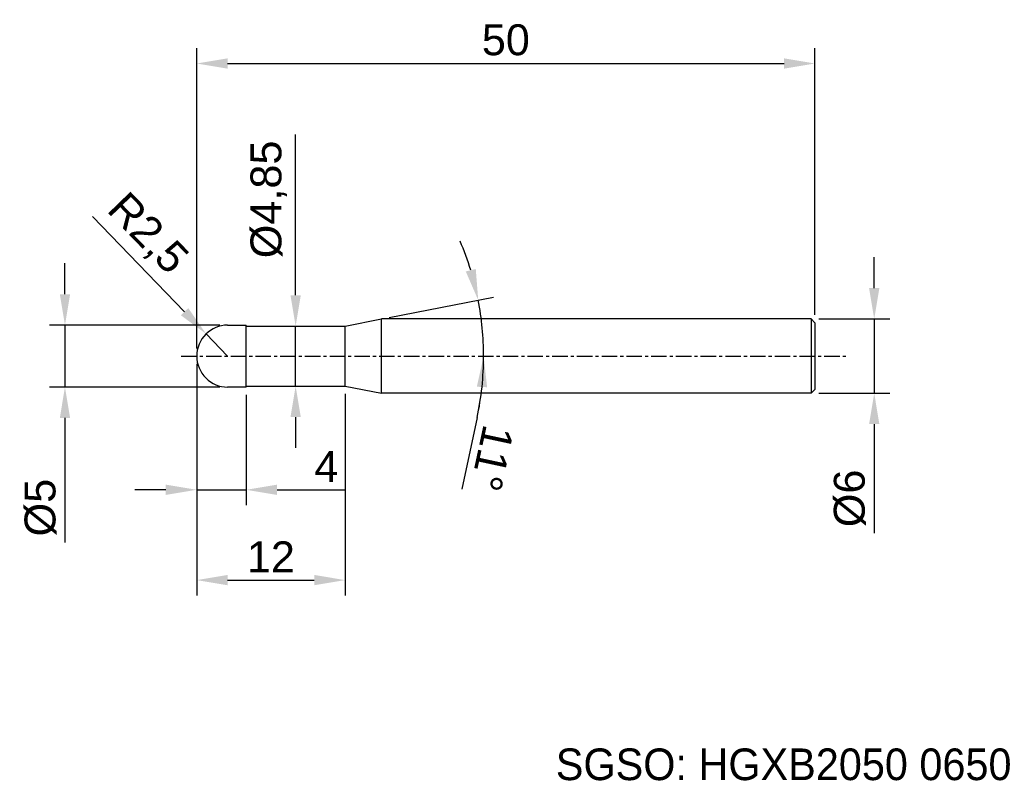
# Model space of a CAD drawing. Header units: millimetres. Extents: x 7899.7 to 7979.4, y 6083.5 to 6145.
import ezdxf
from ezdxf.enums import TextEntityAlignment as Align

# ---------------------------------------------------------------- set-up
doc = ezdxf.new("R2010")
doc.units = ezdxf.units.MM
doc.linetypes.add('CENTER', pattern=[2, 1.25, -0.25, 0.25, -0.25])
for name, color, linetype, lineweight in [('SK1', 4, 'Continuous', 25), ('SK4', 2, 'Continuous', 25), ('SK6', 5, 'Continuous', 25)]:
    doc.layers.add(name, color=color, linetype=linetype, lineweight=lineweight)
doc.styles.add('MS PGothic', font='txt')
doc.styles.get("Standard").update_dxf_attribs({"font": 'arial.ttf'})
doc.dimstyles.new('ISO-25', dxfattribs={"dimtxt": 2.5, "dimasz": 2.5, "dimexe": 1.25, "dimexo": 0.625, "dimtad": 1, "dimtxsty": 'Standard', "dimcen": 2.5, "dimadec": 0, "dimazin": 0, "dimtfac": 1, "dimtmove": 0, "dimatfit": 3, "dimfxl": 1, "dimarcsym": 0})

# ---------------------------------------------------------------- blocks, each defined once
blk = doc.blocks.new('*D101')
at = {"color": 0, "linetype": 'ByBlock', "lineweight": -2, "transparency": 16777216}
for p, q in [((7968.837, 6123.27), (7968.837, 6125.77)), ((7964.369, 6120.77), (7970.087, 6120.77)), ((7968.837, 6120.77), (7968.837, 6114.77)), ((7964.369, 6114.77), (7970.087, 6114.77)), ((7968.837, 6112.27), (7968.837, 6103.465))]:
    blk.add_line(p, q, dxfattribs=at)
at = {"color": 0, "linetype": 'ByBlock', "transparency": 16777216}
for points in [[(7968.42, 6123.27), (7969.253, 6123.27), (7968.837, 6120.77)], [(7968.42, 6112.27), (7969.253, 6112.27), (7968.837, 6114.77)]]:
    blk.add_solid(points, dxfattribs=at)
at = {"layer": 'Defpoints', "color": 0, "linetype": 'ByBlock', "transparency": 16777216}
for p in [(7963.744, 6120.77), (7963.744, 6114.77), (7968.837, 6114.77)]:
    blk.add_point(p, dxfattribs=at)
at = {"color": 0, "linetype": 'ByBlock', "transparency": 16777216, "insert": (7966.865, 6106.269), "char_height": 2.5, "attachment_point": 5, "rotation": 90}
blk.add_mtext('{\\fArial|b0|i0|c134|p34;%%C}6', dxfattribs=at)
blk = doc.blocks.new('*D102')
at = {"color": 0, "linetype": 'ByBlock', "lineweight": -2, "transparency": 16777216}
for p, q in [((7914.044, 6118.395), (7914.044, 6142.671)), ((7964.044, 6121.095), (7964.044, 6142.671)), ((7916.544, 6141.421), (7961.544, 6141.421))]:
    blk.add_line(p, q, dxfattribs=at)
at = {"color": 0, "linetype": 'ByBlock', "transparency": 16777216}
for points in [[(7916.544, 6141.838), (7916.544, 6141.005), (7914.044, 6141.421)], [(7961.544, 6141.838), (7961.544, 6141.005), (7964.044, 6141.421)]]:
    blk.add_solid(points, dxfattribs=at)
at = {"layer": 'Defpoints', "color": 0, "linetype": 'ByBlock', "transparency": 16777216}
for p in [(7964.044, 6141.421), (7964.044, 6120.47), (7914.044, 6117.77)]:
    blk.add_point(p, dxfattribs=at)
at = {"color": 0, "linetype": 'ByBlock', "transparency": 16777216, "insert": (7939.044, 6143.323), "char_height": 2.5, "attachment_point": 5}
blk.add_mtext('50', dxfattribs=at)
blk = doc.blocks.new('*D103')
at = {"color": 0, "linetype": 'ByBlock', "lineweight": -2, "transparency": 16777216}
for p, q in [((7905.604, 6129.048), (7913.063, 6121.359)), ((7916.544, 6117.77), (7914.804, 6119.565))]:
    blk.add_line(p, q, dxfattribs=at)
at = {"color": 0, "linetype": 'ByBlock', "transparency": 16777216}
blk.add_solid([(7913.362, 6121.649), (7912.764, 6121.069), (7914.804, 6119.565)], dxfattribs=at)
at = {"layer": 'Defpoints', "color": 0, "linetype": 'ByBlock', "transparency": 16777216}
for p in [(7914.804, 6119.565), (7916.544, 6117.77)]:
    blk.add_point(p, dxfattribs=at)
at = {"color": 0, "linetype": 'ByBlock', "transparency": 16777216, "insert": (7909.99, 6127.582), "char_height": 2.5, "attachment_point": 5, "rotation": 314.12969}
blk.add_mtext('R2,5', dxfattribs=at)
blk = doc.blocks.new('*D104')
at = {"color": 0, "linetype": 'ByBlock', "lineweight": -2, "transparency": 16777216}
for p, q in [((7914.044, 6117.145), (7914.044, 6105.713)), ((7918.044, 6114.645), (7918.044, 6105.713)), ((7911.544, 6106.963), (7909.044, 6106.963)), ((7914.044, 6106.963), (7918.044, 6106.963)), ((7920.544, 6106.963), (7926.023, 6106.963))]:
    blk.add_line(p, q, dxfattribs=at)
at = {"color": 0, "linetype": 'ByBlock', "transparency": 16777216}
for points in [[(7911.544, 6107.379), (7911.544, 6106.546), (7914.044, 6106.963)], [(7920.544, 6107.379), (7920.544, 6106.546), (7918.044, 6106.963)]]:
    blk.add_solid(points, dxfattribs=at)
at = {"layer": 'Defpoints', "color": 0, "linetype": 'ByBlock', "transparency": 16777216}
for p in [(7914.044, 6117.77), (7918.044, 6115.27), (7918.044, 6106.963)]:
    blk.add_point(p, dxfattribs=at)
at = {"color": 0, "linetype": 'ByBlock', "transparency": 16777216, "insert": (7924.534, 6108.838), "char_height": 2.5, "attachment_point": 5}
blk.add_mtext('4', dxfattribs=at)
blk = doc.blocks.new('*D105')
at = {"color": 0, "linetype": 'ByBlock', "lineweight": -2, "transparency": 16777216}
for p, q in [((7903.39, 6122.77), (7903.39, 6125.27)), ((7915.919, 6120.27), (7902.14, 6120.27)), ((7903.39, 6120.27), (7903.39, 6115.27)), ((7915.916, 6115.27), (7902.14, 6115.27)), ((7903.39, 6112.77), (7903.39, 6102.707))]:
    blk.add_line(p, q, dxfattribs=at)
at = {"color": 0, "linetype": 'ByBlock', "transparency": 16777216}
for points in [[(7902.974, 6122.77), (7903.807, 6122.77), (7903.39, 6120.27)], [(7902.974, 6112.77), (7903.807, 6112.77), (7903.39, 6115.27)]]:
    blk.add_solid(points, dxfattribs=at)
at = {"layer": 'Defpoints', "color": 0, "linetype": 'ByBlock', "transparency": 16777216}
for p in [(7903.39, 6120.27), (7916.544, 6120.27), (7916.541, 6115.27)]:
    blk.add_point(p, dxfattribs=at)
at = {"color": 0, "linetype": 'ByBlock', "transparency": 16777216, "insert": (7901.419, 6105.521), "char_height": 2.5, "attachment_point": 5, "rotation": 90}
blk.add_mtext('%%C5', dxfattribs=at)
blk = doc.blocks.new('*D106')
at = {"color": 0, "linetype": 'ByBlock', "lineweight": -2, "transparency": 16777216}
for p, q in [((7914.044, 6117.145), (7914.044, 6098.412)), ((7926.044, 6114.72), (7926.044, 6098.412)), ((7916.544, 6099.662), (7923.544, 6099.662))]:
    blk.add_line(p, q, dxfattribs=at)
at = {"color": 0, "linetype": 'ByBlock', "transparency": 16777216}
for points in [[(7916.544, 6100.079), (7916.544, 6099.245), (7914.044, 6099.662)], [(7923.544, 6100.079), (7923.544, 6099.245), (7926.044, 6099.662)]]:
    blk.add_solid(points, dxfattribs=at)
at = {"layer": 'Defpoints', "color": 0, "linetype": 'ByBlock', "transparency": 16777216}
for p in [(7914.044, 6117.77), (7926.044, 6115.345), (7926.044, 6099.662)]:
    blk.add_point(p, dxfattribs=at)
at = {"color": 0, "linetype": 'ByBlock', "transparency": 16777216, "insert": (7920.044, 6101.542), "char_height": 2.5, "attachment_point": 5}
blk.add_mtext('12', dxfattribs=at)
blk = doc.blocks.new('*D107')
at = {"color": 0, "linetype": 'ByBlock', "lineweight": -2, "transparency": 16777216}
for p, q in [((7922.044, 6122.695), (7922.044, 6135.678)), ((7922.044, 6115.345), (7922.044, 6120.195)), ((7922.669, 6120.195), (7923.294, 6120.195)), ((7922.669, 6115.345), (7923.294, 6115.345)), ((7922.044, 6112.845), (7922.044, 6110.345))]:
    blk.add_line(p, q, dxfattribs=at)
at = {"color": 0, "linetype": 'ByBlock', "transparency": 16777216}
for points in [[(7921.628, 6122.695), (7922.461, 6122.695), (7922.044, 6120.195)], [(7921.628, 6112.845), (7922.461, 6112.845), (7922.044, 6115.345)]]:
    blk.add_solid(points, dxfattribs=at)
at = {"layer": 'Defpoints', "color": 0, "linetype": 'ByBlock', "transparency": 16777216}
for p in [(7922.044, 6120.195), (7922.044, 6120.195), (7922.044, 6115.345)]:
    blk.add_point(p, dxfattribs=at)
at = {"color": 0, "linetype": 'ByBlock', "transparency": 16777216, "insert": (7919.876, 6130.437), "char_height": 2.5, "attachment_point": 5, "rotation": 90}
blk.add_mtext('%%C4,85', dxfattribs=at)
blk = doc.blocks.new('*D109')
at = {"color": 0, "linetype": 'ByBlock', "lineweight": -2, "transparency": 16777216}
for p, q in [((7929.616, 6120.889), (7938.04, 6122.527)), ((7936.72, 6112.798), (7935.478, 6107.011))]:
    blk.add_line(p, q, dxfattribs=at)
for start, end in [(17.05188, 23.10377), (0, 11), (347.87927, 0), (347.89623, 353.94812)]:
    blk.add_arc((7913.569, 6117.77), 23.68, start, end, dxfattribs=at)
at = {"color": 0, "linetype": 'ByBlock', "transparency": 16777216}
for points in [[(7936.612, 6124.815), (7935.803, 6124.613), (7936.813, 6122.288)], [(7936.7, 6115.296), (7937.532, 6115.252), (7937.248, 6117.77)]]:
    blk.add_solid(points, dxfattribs=at)
at = {"layer": 'Defpoints', "color": 0, "linetype": 'ByBlock', "transparency": 16777216}
for p in [(7926.044, 6120.195), (7929.002, 6120.77), (7937.055, 6120.793), (7912.799, 6117.77), (7966.545, 6117.77)]:
    blk.add_point(p, dxfattribs=at)
at = {"color": 0, "linetype": 'ByBlock', "transparency": 16777216, "insert": (7937.937, 6109.51), "char_height": 2.5, "attachment_point": 5, "rotation": 257.87927}
blk.add_mtext('11°', dxfattribs=at)

msp = doc.modelspace()

# ---------------------------------------------------------------- linework, layer by layer
at = {"color": 4, "linetype": 'ByBlock'}
for p, q in [((7916.544, 6120.27), (7918.044, 6120.27)), ((7918.044, 6115.27), (7918.044, 6120.27)), ((7918.044, 6120.195), (7926.044, 6120.195)), ((7926.044, 6120.195), (7929.002, 6120.77)), ((7926.044, 6115.345), (7926.044, 6120.195)), ((7929.002, 6114.77), (7929.002, 6120.77)), ((7918.044, 6115.345), (7926.044, 6115.345)), ((7926.044, 6115.345), (7929.002, 6114.77))]:
    msp.add_line(p, q, dxfattribs=at)
at = {"layer": 'SK1', "linetype": 'Continuous'}
for p, q in [((7963.744, 6120.77), (7929.002, 6120.77)), ((7963.744, 6120.77), (7964.044, 6120.47)), ((7963.744, 6120.77), (7963.744, 6114.77)), ((7964.044, 6120.47), (7964.044, 6115.07)), ((7918.044, 6115.27), (7916.541, 6115.27)), ((7963.744, 6114.77), (7929.002, 6114.77)), ((7964.044, 6115.07), (7963.744, 6114.77))]:
    msp.add_line(p, q, dxfattribs=at)
at = {"layer": 'SK1', "color": 4, "linetype": 'Continuous'}
for start, end in [(90, 180.00003), (179.99997, 270)]:
    msp.add_arc((7916.544, 6117.77), 2.5, start, end, dxfattribs=at)
at = {"layer": 'SK4', "linetype": 'CENTER'}
msp.add_line((7912.799, 6117.77), (7966.545, 6117.77), dxfattribs=at)

# ---------------------------------------------------------------- texts
at = {"layer": 'SK6', "color": 5, "linetype": 'Continuous', "style": 'MS PGothic'}
msp.add_text('SGSO: HGXB2050 0650', height=2.55961, dxfattribs=at).set_placement((7943.085, 6082.724), align=Align.BOTTOM_LEFT)

# ---------------------------------------------------------------- dimensions: what is measured, and where the dimension line sits
at = {"linetype": 'ByBlock'}
for base, p2, picture, middle in [((7964.044, 6141.421), (7964.044, 6120.47), '*D102', (7939.044, 6141.421)), ((7918.044, 6106.963), (7918.044, 6115.27), '*D104', (7924.534, 6106.963))]:
    dim = msp.add_linear_dim(base=base, p1=(7914.044, 6117.77), p2=p2, dimstyle='ISO-25', dxfattribs=at)
    dim.commit()
    dim.dimension.update_dxf_attribs({"geometry": picture, "text_midpoint": middle, "dimtype": 160})
dim = msp.add_linear_dim(base=(7922.044, 6120.195), p1=(7922.044, 6115.345), p2=(7922.044, 6120.195), angle=90, text='%%C<>', dimstyle='ISO-25', dxfattribs=at)
dim.commit()
dim.dimension.update_dxf_attribs({"geometry": '*D107', "text_midpoint": (7919.876, 6130.437)})
dim = msp.add_radius_dim(center=(7916.544, 6117.77), mpoint=(7914.804, 6119.565), dimstyle='ISO-25', dxfattribs=at)
dim.commit()
dim.dimension.update_dxf_attribs({"geometry": '*D103', "text_midpoint": (7909.99, 6127.582)})
dim = msp.add_angular_dim_2l(base=(7937.055, 6120.793), line1=((7926.044, 6120.195), (7929.002, 6120.77)), line2=((7912.799, 6117.77), (7966.545, 6117.77)), dimstyle='ISO-25', dxfattribs=at)
dim.commit()
dim.dimension.update_dxf_attribs({"geometry": '*D109', "text_midpoint": (7937.937, 6109.51)})
for base, p1, p2, text, picture, middle in [((7968.837, 6114.77), (7963.744, 6120.77), (7963.744, 6114.77), '{\\fArial|b0|i0|c134|p34;%%C}<>', '*D101', (7968.837, 6106.269)), ((7903.39, 6120.27), (7916.541, 6115.27), (7916.544, 6120.27), '%%C<>', '*D105', (7903.39, 6105.521))]:
    dim = msp.add_linear_dim(base=base, p1=p1, p2=p2, angle=90, text=text, dimstyle='ISO-25', dxfattribs=at)
    dim.commit()
    dim.dimension.update_dxf_attribs({"geometry": picture, "text_midpoint": middle, "dimtype": 160})
dim = msp.add_linear_dim(base=(7926.044, 6099.662), p1=(7914.044, 6117.77), p2=(7926.044, 6115.345), dimstyle='ISO-25', dxfattribs=at)
dim.commit()
dim.dimension.update_dxf_attribs({"geometry": '*D106', "text_midpoint": (7920.044, 6101.542)})

doc.saveas('drawing.dxf')
